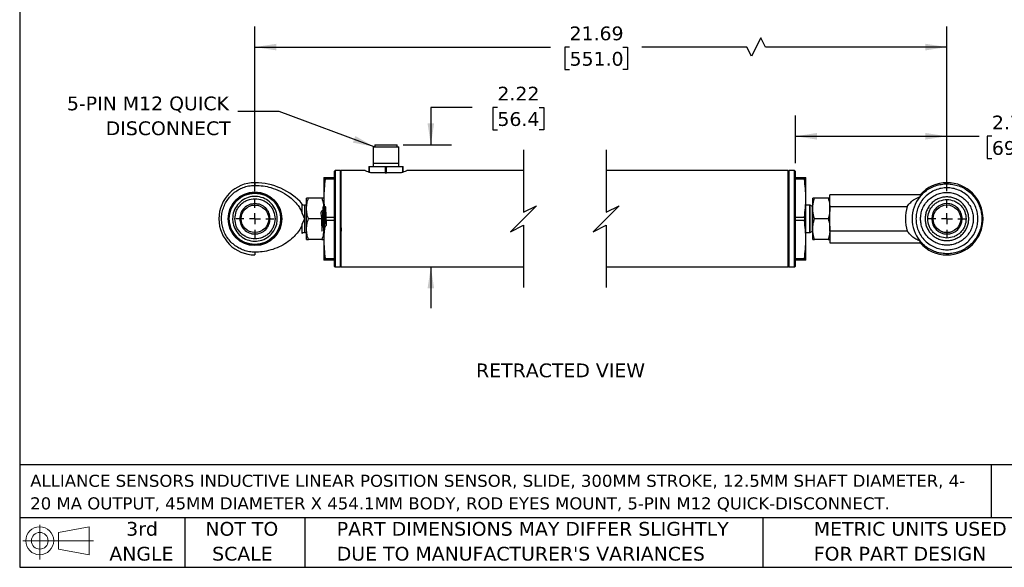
# Model space of a CAD drawing. Header units: inches. Extents: x 0.7 to 32.2, y 0.7 to 24.8.
# Tile 1 of 5: x 0.7 to 18.6, y 0.7 to 10.7. Entities that reach past the tile are written whole.
import ezdxf

# ---------------------------------------------------------------- set-up
doc = ezdxf.new("R2010")
doc.units = ezdxf.units.IN
doc.header["$LTSCALE"] = 3
doc.header["$MEASUREMENT"] = 0
doc.linetypes.add('SLD-Center', pattern=[0.75, 0.6, -0.05, 0.05, -0.05])
doc.linetypes.add('SLD-Solid', pattern=[0])
doc.layers.add('CENTER', color=40, linetype='SLD-Center')
doc.layers.add('DIMENSIONS', color=140, linetype='SLD-Solid', lineweight=25)
doc.layers.add('TEXT', color=140, linetype='SLD-Solid', lineweight=25)
doc.styles.add('SLDTEXTSTYLE0', font='VERDANA.TTF')
doc.styles.get("Standard").update_dxf_attribs({"font": 'VERDANA.TTF'})
doc.dimstyles.new('SLDDIMSTYLE1', dxfattribs={"dimtxt": 0.254883, "dimasz": 0.39, "dimexe": 0, "dimexo": 0.0625, "dimgap": 0.063721, "dimtad": 0, "dimtih": 1, "dimtoh": 1, "dimrnd": 1e-09, "dimzin": 12, "dimdsep": 46, "dimtxsty": 'SLDTEXTSTYLE0', "dimsah": 1, "dimcen": 0.09, "dimadec": 0, "dimazin": 3, "dimtfac": 1, "dimtofl": 0, "dimtmove": 0, "dimatfit": 3, "dimfxl": 0, "dimfrac": 2, "dimtolj": 1, "dimtzin": 12, "dimarcsym": 0})
doc.dimstyles.new('SLDDIMSTYLE3', dxfattribs={"dimtxt": 0.254883, "dimasz": 0.39, "dimexe": 0, "dimexo": 0.0625, "dimgap": 0.063721, "dimtad": 0, "dimtih": 1, "dimtoh": 1, "dimrnd": 1e-09, "dimzin": 12, "dimdsep": 46, "dimtxsty": 'SLDTEXTSTYLE0', "dimsah": 1, "dimcen": 0.09, "dimadec": 0, "dimazin": 3, "dimtfac": 1, "dimtmove": 0, "dimatfit": 0, "dimfxl": 0, "dimfrac": 2, "dimtolj": 1, "dimtzin": 12, "dimarcsym": 0})
doc.dimstyles.new('SLDDIMSTYLE6', dxfattribs={"dimtxt": 0.18, "dimasz": 0.39, "dimexe": 0, "dimexo": 0.0625, "dimgap": 0, "dimtad": 0, "dimtih": 1, "dimtoh": 1, "dimdec": 0, "dimrnd": 1e-09, "dimzin": 0, "dimdsep": 46, "dimtxsty": 'Standard', "dimsah": 1, "dimcen": 0.09, "dimadec": 0, "dimazin": 0, "dimtfac": 0.39, "dimtdec": 0, "dimtofl": 0, "dimtmove": 0, "dimatfit": 3, "dimfxl": 0, "dimfrac": 2, "dimtolj": 1, "dimtzin": 0, "dimarcsym": 0})

# ---------------------------------------------------------------- blocks, each defined once
blk = doc.blocks.new('Block11')
at = {"color": 7, "linetype": 'SLD-Solid', "lineweight": 18}
for p, q in [((0.306, 0.627), (0.306, 0)), ((0.647, 0.492), (1.202, 0.594)), ((1.202, 0.594), (1.202, 0.086)), ((0.647, 0.189), (0.647, 0.492)), ((0, 0.34), (1.284, 0.34)), ((0.647, 0.189), (1.202, 0.086))]:
    blk.add_line(p, q, dxfattribs=at)
for radius in [0.254, 0.152]:
    blk.add_circle((0.306, 0.34), radius, dxfattribs=at)
blk = doc.blocks.new('Block12')
at = {"color": 7, "linetype": 'Continuous'}
blk.add_blockref('Block11', (0, 0), dxfattribs=at)
blk = doc.blocks.new('SW_NOTE_0')
at = {"layer": 'TEXT', "color": 0, "char_height": 0.21875, "attachment_point": 1, "style": 'SLDTEXTSTYLE0'}
for s, insert in [('ALLIANCE SENSORS INDUCTIVE LINEAR POSITION SENSOR, SLIDE, 300MM STROKE, 12.5MM SHAFT DIAMETER, 4-', (0, 0.278)), ('20 MA OUTPUT, 45MM DIAMETER X 454.1MM BODY, ROD EYES MOUNT, 5-PIN M12 QUICK-DISCONNECT.', (0, -0.132))]:
    blk.add_mtext(s, dxfattribs=dict(at, insert=insert))
blk = doc.blocks.new('SW_NOTE_0_3')
at = {"layer": 'TEXT', "color": 0, "char_height": 0.25, "attachment_point": 1, "style": 'SLDTEXTSTYLE0'}
for s, insert in [('PART DIMENSIONS MAY DIFFER SLIGHTLY ', (0, 0.318)), ("DUE TO MANUFACTURER'S VARIANCES", (0, -0.134))]:
    blk.add_mtext(s, dxfattribs=dict(at, insert=insert))
blk = doc.blocks.new('SW_NOTE_0_4')
at = {"layer": 'TEXT', "color": 0, "char_height": 0.25, "attachment_point": 2, "style": 'SLDTEXTSTYLE0'}
for s, insert in [('NOT TO', (0.621, 0.318)), ('SCALE', (0.632, -0.134))]:
    blk.add_mtext(s, dxfattribs=dict(at, insert=insert))
blk = doc.blocks.new('SW_NOTE_0_5')
at = {"layer": 'TEXT', "color": 0, "char_height": 0.25, "attachment_point": 2, "style": 'SLDTEXTSTYLE0'}
for s, insert in [('3rd', (0.273, 0.318)), ('ANGLE', (0.262, -0.134))]:
    blk.add_mtext(s, dxfattribs=dict(at, insert=insert))
blk = doc.blocks.new('SW_NOTE_0_6')
at = {"layer": 'TEXT', "color": 0, "char_height": 0.25, "attachment_point": 1, "style": 'SLDTEXTSTYLE0'}
for s, insert in [('METRIC UNITS USED ', (0, 0.318)), ('FOR PART DESIGN', (0, -0.134))]:
    blk.add_mtext(s, dxfattribs=dict(at, insert=insert))
blk = doc.blocks.new('_D_7')
at = {"layer": 'DIMENSIONS'}
for p, q in [((5.024, 7.581), (5.024, 10.574)), ((17.594, 7.581), (17.594, 10.574)), ((5.024, 10.199), (10.393, 10.199)), ((10.738, 10.199), (10.653, 10.199)), ((10.653, 10.199), (10.653, 9.794)), ((11.708, 10.199), (11.793, 10.199)), ((11.793, 10.199), (11.793, 9.794)), ((13.962, 10.199), (12.053, 10.199)), ((14.046, 10.032), (13.962, 10.199)), ((14.212, 10.365), (14.046, 10.032)), ((14.296, 10.199), (14.212, 10.365)), ((17.594, 10.199), (14.296, 10.199)), ((10.653, 9.794), (10.738, 9.794)), ((11.793, 9.794), (11.708, 9.794))]:
    blk.add_line(p, q, dxfattribs=at)
for points in [[(5.024, 10.199), (5.414, 10.139), (5.414, 10.259)], [(17.594, 10.199), (17.204, 10.259), (17.204, 10.139)]]:
    blk.add_solid(points, dxfattribs=at)
at = {"layer": 'DIMENSIONS', "char_height": 0.25, "attachment_point": 1, "style": 'SLDTEXTSTYLE0'}
for s, insert in [('21.69', (10.738, 10.573)), ('551.0', (10.738, 10.111))]:
    blk.add_mtext(s, dxfattribs=dict(at, insert=insert))
blk = doc.blocks.new('_D_8')
at = {"layer": 'DIMENSIONS'}
for p, q in [((14.842, 8.09), (14.842, 8.954)), ((17.594, 7.581), (17.594, 8.954)), ((14.842, 8.579), (17.594, 8.579)), ((17.594, 8.579), (18.182, 8.579)), ((18.411, 8.579), (18.325, 8.579)), ((18.325, 8.579), (18.325, 8.174)), ((19.168, 8.579), (19.254, 8.579)), ((19.254, 8.579), (19.254, 8.174)), ((18.325, 8.174), (18.411, 8.174)), ((19.254, 8.174), (19.168, 8.174))]:
    blk.add_line(p, q, dxfattribs=at)
for points in [[(14.842, 8.579), (15.232, 8.519), (15.232, 8.639)], [(17.594, 8.579), (17.204, 8.639), (17.204, 8.519)]]:
    blk.add_solid(points, dxfattribs=at)
at = {"layer": 'DIMENSIONS', "char_height": 0.25, "attachment_point": 1, "style": 'SLDTEXTSTYLE0'}
for s, insert in [('2.75', (18.411, 8.954)), (' FULLY RETRACTED', (19.339, 8.954)), ('69.9', (18.411, 8.492))]:
    blk.add_mtext(s, dxfattribs=dict(at, insert=insert))
blk = doc.blocks.new('_D_9')
at = {"layer": 'DIMENSIONS'}
for p, q in [((8.969, 9.104), (8.219, 9.104)), ((8.219, 9.104), (8.219, 8.424)), ((9.428, 9.104), (9.342, 9.104)), ((9.342, 9.104), (9.342, 8.699)), ((10.185, 9.104), (10.271, 9.104)), ((10.271, 9.104), (10.271, 8.699)), ((9.342, 8.699), (9.428, 8.699)), ((10.271, 8.699), (10.185, 8.699)), ((7.718, 8.424), (8.594, 8.424)), ((8.219, 6.205), (8.219, 5.455))]:
    blk.add_line(p, q, dxfattribs=at)
for points in [[(8.219, 8.424), (8.279, 8.814), (8.159, 8.814)], [(8.219, 6.205), (8.159, 5.815), (8.279, 5.815)]]:
    blk.add_solid(points, dxfattribs=at)
at = {"layer": 'DIMENSIONS', "char_height": 0.25, "attachment_point": 1, "style": 'SLDTEXTSTYLE0'}
for s, insert in [('2.22', (9.428, 9.479)), ('56.4', (9.428, 9.017))]:
    blk.add_mtext(s, dxfattribs=dict(at, insert=insert))
blk = doc.blocks.new('SW_NOTE_0_7')
at = {"layer": 'TEXT', "color": 0, "char_height": 0.25, "attachment_point": 3, "style": 'SLDTEXTSTYLE0'}
for s, insert in [('5-PIN M12 QUICK', (-0.162, 0.274)), ('DISCONNECT', (-0.129, -0.177))]:
    blk.add_mtext(s, dxfattribs=dict(at, insert=insert))
blk = doc.blocks.new('SW_CENTERMARKSYMBOL_2')
at = {"layer": 'CENTER', "color": 0}
for p, q in [((0, 0.2), (0, 0.35)), ((-0.2, 0), (-0.35, 0)), ((0, 0), (-0.1, 0)), ((0, 0), (0, 0.1)), ((0, 0), (0, -0.1)), ((0, 0), (0.1, 0)), ((0.2, 0), (0.35, 0)), ((0, -0.2), (0, -0.35))]:
    blk.add_line(p, q, dxfattribs=at)
blk = doc.blocks.new('SW_CENTERMARKSYMBOL_3')
at = {"layer": 'CENTER', "color": 0}
for p, q in [((0, 0.2), (0, 0.35)), ((-0.2, 0), (-0.35, 0)), ((0, 0), (-0.1, 0)), ((0, 0), (0, 0.1)), ((0, 0), (0, -0.1)), ((0, 0), (0.1, 0)), ((0.2, 0), (0.35, 0)), ((0, -0.2), (0, -0.35))]:
    blk.add_line(p, q, dxfattribs=at)

msp = doc.modelspace()

# ---------------------------------------------------------------- linework, layer by layer
for p, q in [((7.199, 8.424), (7.199, 8.388)), ((7.199, 8.424), (7.608, 8.424)), ((7.608, 8.388), (7.608, 8.424)), ((7.171, 8.388), (7.171, 8.092)), ((7.171, 8.388), (7.636, 8.388)), ((7.636, 8.092), (7.636, 8.388)), ((7.169, 8.092), (7.169, 8.033)), ((7.169, 8.092), (7.638, 8.092)), ((7.638, 8.033), (7.638, 8.092)), ((6.479, 7.955), (6.464, 7.94)), ((6.464, 7.94), (6.464, 6.22)), ((6.569, 7.955), (6.479, 7.955)), ((6.479, 7.955), (6.479, 6.205)), ((6.584, 7.94), (6.569, 7.955)), ((6.569, 7.955), (6.569, 6.205)), ((7.028, 7.955), (6.584, 7.955)), ((6.584, 7.955), (6.584, 6.205)), ((7.091, 8.033), (7.091, 8.014)), ((7.091, 8.033), (7.145, 8.033)), ((7.091, 8.014), (7.103, 8.014)), ((7.091, 8.014), (7.091, 7.929)), ((7.103, 7.924), (7.103, 8.014)), ((7.211, 7.915), (7.128, 7.915)), ((7.145, 8.033), (7.35, 8.033)), ((7.322, 7.915), (7.211, 7.915)), ((7.391, 7.915), (7.322, 7.915)), ((7.35, 8.033), (7.458, 8.033)), ((7.391, 8.014), (7.391, 7.915)), ((7.391, 8.014), (7.416, 8.014)), ((7.391, 7.915), (7.416, 7.915)), ((7.416, 7.915), (7.416, 8.014)), ((7.485, 7.915), (7.416, 7.915)), ((7.458, 8.033), (7.663, 8.033)), ((7.596, 7.915), (7.485, 7.915)), ((7.679, 7.915), (7.596, 7.915)), ((7.663, 8.033), (7.717, 8.033)), ((7.704, 8.014), (7.704, 7.924)), ((7.704, 8.014), (7.717, 8.014)), ((7.717, 8.014), (7.717, 8.033)), ((7.717, 7.929), (7.717, 8.014)), ((9.905, 7.955), (7.78, 7.955)), ((14.712, 7.955), (11.405, 7.955)), ((14.727, 7.955), (14.712, 7.94)), ((14.712, 6.205), (14.712, 7.955)), ((14.827, 7.955), (14.727, 7.955)), ((14.727, 6.205), (14.727, 7.955)), ((14.842, 7.94), (14.827, 7.955)), ((14.827, 6.205), (14.827, 7.955)), ((14.842, 6.22), (14.842, 7.94)), ((5.024, 7.736), (5.024, 7.687)), ((6.274, 7.83), (6.3, 7.83)), ((6.274, 7.83), (6.274, 7.455)), ((6.3, 7.802), (6.3, 7.83)), ((6.3, 7.83), (6.464, 7.83)), ((6.464, 7.802), (6.3, 7.802)), ((14.842, 7.83), (15.005, 7.83)), ((15.005, 7.802), (14.842, 7.802)), ((15.005, 7.83), (15.032, 7.83)), ((15.005, 7.83), (15.005, 7.802)), ((15.032, 7.455), (15.032, 7.83)), ((17.105, 7.518), (15.469, 7.518)), ((15.469, 7.306), (15.469, 7.518)), ((17.105, 7.518), (17.105, 7.485)), ((5.995, 7.455), (5.961, 7.455)), ((5.961, 7.268), (5.961, 7.455)), ((6.24, 7.455), (5.995, 7.455)), ((6.274, 7.455), (6.24, 7.455)), ((6.274, 7.455), (6.274, 6.705)), ((15.032, 6.705), (15.032, 7.455)), ((15.19, 7.455), (15.157, 7.455)), ((15.157, 7.268), (15.157, 7.455)), ((15.436, 7.455), (15.19, 7.455)), ((15.469, 7.455), (15.436, 7.455)), ((5.884, 7.174), (5.921, 7.08)), ((5.961, 7.33), (5.921, 7.33)), ((5.921, 7.33), (5.921, 7.08)), ((5.961, 6.893), (5.961, 7.268)), ((6.467, 7.308), (6.465, 7.307)), ((6.58, 7.328), (6.58, 7.33)), ((15.103, 7.329), (15.032, 7.329)), ((15.103, 6.831), (15.103, 7.329)), ((15.149, 7.305), (15.11, 7.327)), ((15.11, 7.08), (15.11, 7.327)), ((15.157, 7.305), (15.149, 7.305)), ((15.149, 7.08), (15.149, 7.305)), ((15.157, 6.893), (15.157, 7.268)), ((15.469, 7.306), (16.874, 7.306)), ((15.469, 6.855), (15.469, 7.306)), ((5.921, 7.08), (5.884, 6.987)), ((5.921, 7.08), (5.921, 6.83)), ((6.24, 7.08), (5.995, 7.08)), ((6.3, 7.052), (6.3, 7.109)), ((6.3, 7.109), (6.464, 7.109)), ((6.464, 7.052), (6.3, 7.052)), ((14.842, 7.109), (15.005, 7.109)), ((15.005, 7.052), (14.842, 7.052)), ((15.005, 7.109), (15.005, 7.052)), ((15.11, 6.833), (15.11, 7.08)), ((15.149, 6.855), (15.149, 7.08)), ((15.436, 7.08), (15.19, 7.08)), ((5.921, 6.83), (5.961, 6.83)), ((5.961, 6.705), (5.961, 6.893)), ((6.467, 6.83), (6.467, 6.832)), ((6.58, 6.852), (6.58, 6.853)), ((15.032, 6.831), (15.103, 6.831)), ((15.11, 6.833), (15.149, 6.855)), ((15.149, 6.855), (15.157, 6.855)), ((15.157, 6.705), (15.157, 6.893)), ((15.469, 6.855), (15.469, 6.643)), ((16.874, 6.855), (15.469, 6.855)), ((5.961, 6.705), (5.995, 6.705)), ((6.24, 6.705), (5.995, 6.705)), ((6.24, 6.705), (6.274, 6.705)), ((6.274, 6.705), (6.274, 6.33)), ((15.032, 6.33), (15.032, 6.705)), ((15.157, 6.705), (15.19, 6.705)), ((15.436, 6.705), (15.19, 6.705)), ((15.436, 6.705), (15.469, 6.705)), ((15.469, 6.643), (17.105, 6.643)), ((17.105, 6.643), (17.105, 6.676)), ((5.024, 6.474), (5.024, 6.424)), ((6.3, 6.33), (6.274, 6.33)), ((6.3, 6.359), (6.464, 6.359)), ((6.3, 6.33), (6.3, 6.359)), ((6.464, 6.33), (6.3, 6.33)), ((14.842, 6.359), (15.005, 6.359)), ((15.005, 6.33), (14.842, 6.33)), ((15.005, 6.359), (15.005, 6.33)), ((15.032, 6.33), (15.005, 6.33)), ((6.464, 6.22), (6.479, 6.205)), ((6.479, 6.205), (6.569, 6.205)), ((6.569, 6.205), (6.584, 6.22)), ((6.584, 6.205), (9.905, 6.205)), ((11.405, 6.205), (14.712, 6.205)), ((14.712, 6.22), (14.727, 6.205)), ((14.727, 6.205), (14.827, 6.205)), ((14.827, 6.205), (14.842, 6.22))]:
    msp.add_line(p, q)
at = {"flags": 128}
for points in [[(5.884, 7.174), (5.884, 7.244), (5.884, 7.299), (5.884, 7.335), (5.884, 7.347)], [(5.884, 6.813), (5.884, 6.825), (5.884, 6.861), (5.884, 6.916), (5.884, 6.987)]]:
    msp.add_lwpolyline(points, dxfattribs=at)
for centre, radius in [((5.024, 7.08), 0.487), ((5.024, 7.08), 0.48), ((5.024, 7.08), 0.466), ((5.024, 7.08), 0.25), ((17.594, 7.08), 0.251)]:
    msp.add_circle(centre, radius)
for centre, radius, start, end in [((5.024, 7.08), 0.656, 90, 270), ((5.024, 6.591), 1.145, 41.3137, 90), ((17.594, 7.08), 0.656, 90.0001, 138.1701), ((17.594, 7.08), 0.656, 270, 90), ((5.921, 7.38), 0.05, 221.19, 269.9992), ((17.594, 7.08), 0.634, 140.3905, 219.6095), ((17.594, 7.08), 0.276, 90.0001, 180), ((17.594, 7.08), 0.276, 0, 90.0001), ((15.103, 7.314), 0.015, 59.9972, 90.0022), ((17.594, 7.08), 0.755, 162.6281, 197.3719), ((17.594, 7.08), 0.276, 180, 360), ((5.921, 6.78), 0.05, 90.0016, 138.5173), ((15.103, 6.846), 0.015, 269.998, 300.0028), ((17.594, 7.08), 0.656, 221.8299, 269.9999)]:
    msp.add_arc(centre, radius, start, end)
for points, knots in [([(7.128, 7.915), (7.112, 7.92), (7.089, 7.927), (7.014, 7.959), (7.027, 7.954), (7.028, 7.954)], [0, 0, 0, 0, 0.662677, 0.976981, 1, 1, 1, 1]), ([(7.103, 8.014), (7.103, 8.015), (7.104, 8.017), (7.106, 8.021), (7.111, 8.026), (7.123, 8.032), (7.135, 8.033), (7.144, 8.033), (7.145, 8.033)], [0, 0, 0, 0, 0.066843, 0.146317, 0.264105, 0.477931, 0.94047, 1, 1, 1, 1]), ([(7.35, 8.033), (7.355, 8.033), (7.367, 8.033), (7.38, 8.028), (7.387, 8.023), (7.39, 8.019), (7.391, 8.016), (7.391, 8.014), (7.391, 8.014)], [0, 0, 0, 0, 0.345133, 0.698318, 0.79635, 0.898968, 0.966821, 1, 1, 1, 1]), ([(7.416, 8.014), (7.416, 8.015), (7.417, 8.017), (7.419, 8.021), (7.424, 8.026), (7.436, 8.032), (7.448, 8.033), (7.457, 8.033), (7.458, 8.033)], [0, 0, 0, 0, 0.066841, 0.146316, 0.264113, 0.477929, 0.94047, 1, 1, 1, 1]), ([(7.663, 8.033), (7.668, 8.033), (7.68, 8.033), (7.693, 8.028), (7.7, 8.023), (7.703, 8.019), (7.704, 8.016), (7.704, 8.014), (7.704, 8.014)], [0, 0, 0, 0, 0.3451414, 0.6983224, 0.7963527, 0.8989701, 0.9668222, 1, 1, 1, 1]), ([(7.78, 7.954), (7.778, 7.953), (7.761, 7.946), (7.728, 7.932), (7.696, 7.921), (7.679, 7.915)], [0, 0, 0, 0, 0.060801, 0.496804, 1, 1, 1, 1]), ([(6.3, 7.802), (6.293, 7.744), (6.278, 7.629), (6.275, 7.513), (6.274, 7.455)], [0, 0, 0, 0, 0.499423, 1, 1, 1, 1]), ([(15.032, 7.455), (15.03, 7.513), (15.028, 7.629), (15.012, 7.744), (15.005, 7.802)], [0, 0, 0, 0, 0.4985869, 1, 1, 1, 1]), ([(17.105, 7.485), (17.129, 7.511), (17.178, 7.564), (17.265, 7.626), (17.362, 7.674), (17.465, 7.704), (17.571, 7.717), (17.678, 7.712), (17.783, 7.689), (17.883, 7.649), (17.974, 7.592), (18.055, 7.521), (18.122, 7.437), (18.175, 7.344), (18.21, 7.242), (18.229, 7.137), (18.229, 7.029), (18.212, 6.923), (18.177, 6.822), (18.125, 6.728), (18.058, 6.644), (17.979, 6.572), (17.888, 6.515), (17.789, 6.473), (17.684, 6.449), (17.577, 6.443), (17.47, 6.455), (17.367, 6.485), (17.27, 6.532), (17.18, 6.594), (17.131, 6.648), (17.105, 6.676)], [0, 0, 0, 0, 0.034422, 0.068843, 0.103265, 0.137686, 0.172108, 0.20653, 0.240951, 0.275373, 0.309795, 0.344216, 0.378638, 0.413059, 0.447481, 0.481903, 0.516324, 0.550746, 0.585167, 0.619589, 0.654011, 0.688432, 0.722854, 0.757275, 0.791697, 0.826119, 0.86054, 0.894962, 0.929384, 0.963805, 1, 1, 1, 1]), ([(5.024, 6.474), (4.99, 6.475), (4.921, 6.479), (4.822, 6.505), (4.728, 6.547), (4.643, 6.604), (4.569, 6.675), (4.507, 6.757), (4.46, 6.849), (4.429, 6.946), (4.415, 7.048), (4.418, 7.151), (4.439, 7.251), (4.476, 7.347), (4.529, 7.435), (4.595, 7.513), (4.674, 7.579), (4.763, 7.631), (4.859, 7.667), (4.947, 7.684), (5.002, 7.686), (5.024, 7.687)], [0, 0, 0, 0, 0.053692, 0.107385, 0.161078, 0.21477, 0.268463, 0.322155, 0.375848, 0.42954, 0.483233, 0.536926, 0.590618, 0.644311, 0.698003, 0.751696, 0.805388, 0.85908, 0.912773, 0.966466, 1, 1, 1, 1]), ([(5.024, 7.687), (5.073, 7.685), (5.171, 7.681), (5.325, 7.647), (5.483, 7.587), (5.62, 7.505), (5.728, 7.414), (5.8, 7.332), (5.854, 7.252), (5.874, 7.2), (5.884, 7.174)], [0, 0, 0, 0, 0.138805, 0.277605, 0.445386, 0.613077, 0.728124, 0.843024, 0.921624, 1, 1, 1, 1]), ([(18.156, 7.08), (18.155, 7.115), (18.151, 7.185), (18.12, 7.29), (18.068, 7.391), (17.995, 7.481), (17.905, 7.554), (17.804, 7.606), (17.699, 7.636), (17.594, 7.646), (17.489, 7.636), (17.384, 7.606), (17.284, 7.554), (17.194, 7.481), (17.121, 7.391), (17.069, 7.29), (17.037, 7.185), (17.034, 7.115), (17.032, 7.08)], [0, 0, 0, 0, 0.058258, 0.120006, 0.18432, 0.25, 0.31568, 0.379994, 0.441742, 0.5, 0.558258, 0.620006, 0.68432, 0.75, 0.81568, 0.879994, 0.941742, 1, 1, 1, 1]), ([(17.115, 7.08), (17.117, 7.109), (17.12, 7.17), (17.147, 7.259), (17.191, 7.345), (17.253, 7.421), (17.33, 7.483), (17.415, 7.528), (17.505, 7.554), (17.594, 7.562), (17.684, 7.554), (17.773, 7.528), (17.859, 7.483), (17.935, 7.421), (17.997, 7.345), (18.042, 7.259), (18.068, 7.17), (18.071, 7.109), (18.073, 7.08)], [0, 0, 0, 0, 0.058258, 0.120006, 0.18432, 0.25, 0.31568, 0.379994, 0.441742, 0.5, 0.558258, 0.620006, 0.68432, 0.75, 0.81568, 0.879994, 0.941742, 1, 1, 1, 1]), ([(5.427, 7.123), (5.428, 7.109), (5.432, 7.062), (5.42, 6.97), (5.371, 6.855), (5.276, 6.753), (5.154, 6.687), (5.016, 6.667), (4.88, 6.692), (4.76, 6.762), (4.669, 6.867), (4.625, 6.98), (4.613, 7.098), (4.633, 7.217), (4.701, 7.339), (4.804, 7.431), (4.933, 7.484), (5.071, 7.491), (5.205, 7.452), (5.317, 7.371), (5.4, 7.258), (5.418, 7.168), (5.427, 7.123)], [0, 0, 0, 0, 0.016822, 0.054938, 0.108618, 0.162298, 0.215978, 0.269658, 0.323338, 0.377018, 0.430698, 0.484378, 0.51688, 0.57056, 0.62424, 0.67792, 0.7316, 0.78528, 0.83896, 0.89264, 0.94632, 1, 1, 1, 1]), ([(4.659, 7.08), (4.664, 7.126), (4.671, 7.197), (4.717, 7.282), (4.764, 7.34), (4.822, 7.388), (4.907, 7.432), (5.024, 7.454), (5.14, 7.432), (5.225, 7.388), (5.284, 7.34), (5.331, 7.282), (5.376, 7.197), (5.384, 7.126), (5.389, 7.08)], [0, 0, 0, 0, 0.119728, 0.18418, 0.25, 0.315819, 0.380272, 0.5, 0.619729, 0.68418, 0.75, 0.815819, 0.880272, 1, 1, 1, 1]), ([(5.024, 7.356), (4.988, 7.352), (4.915, 7.343), (4.824, 7.28), (4.76, 7.189), (4.752, 7.116), (4.748, 7.08)], [0, 0, 0, 0, 0.25, 0.500001, 0.75, 1, 1, 1, 1]), ([(5.299, 7.08), (5.295, 7.116), (5.287, 7.189), (5.223, 7.28), (5.132, 7.343), (5.06, 7.352), (5.024, 7.356)], [0, 0, 0, 0, 0.25, 0.500001, 0.749999, 1, 1, 1, 1]), ([(5.961, 7.268), (5.963, 7.299), (5.966, 7.363), (5.985, 7.424), (5.995, 7.455)], [0, 0, 0, 0, 0.492748, 1, 1, 1, 1]), ([(6.24, 7.455), (6.249, 7.425), (6.268, 7.364), (6.272, 7.3), (6.274, 7.268)], [0, 0, 0, 0, 0.4972321, 1, 1, 1, 1]), ([(6.274, 7.455), (6.275, 7.397), (6.278, 7.281), (6.293, 7.166), (6.3, 7.109)], [0, 0, 0, 0, 0.4985868, 1, 1, 1, 1]), ([(15.005, 7.109), (15.012, 7.166), (15.028, 7.281), (15.03, 7.397), (15.032, 7.455)], [0, 0, 0, 0, 0.499423, 1, 1, 1, 1]), ([(15.157, 7.268), (15.158, 7.299), (15.162, 7.363), (15.181, 7.424), (15.19, 7.455)], [0, 0, 0, 0, 0.492749, 1, 1, 1, 1]), ([(15.436, 7.455), (15.445, 7.425), (15.464, 7.364), (15.467, 7.3), (15.469, 7.268)], [0, 0, 0, 0, 0.4972321, 1, 1, 1, 1]), ([(16.874, 7.306), (16.893, 7.331), (16.932, 7.381), (16.997, 7.431), (17.056, 7.464), (17.089, 7.478), (17.105, 7.485)], [0, 0, 0, 0, 0.321242, 0.636879, 0.81995, 1, 1, 1, 1]), ([(17.99, 7.08), (17.989, 7.104), (17.986, 7.154), (17.964, 7.228), (17.928, 7.299), (17.876, 7.362), (17.813, 7.414), (17.742, 7.451), (17.668, 7.472), (17.594, 7.479), (17.52, 7.472), (17.446, 7.451), (17.375, 7.414), (17.312, 7.362), (17.26, 7.299), (17.224, 7.228), (17.202, 7.154), (17.199, 7.104), (17.198, 7.08)], [0, 0, 0, 0, 0.058258, 0.120006, 0.184321, 0.25, 0.315679, 0.379994, 0.441742, 0.5, 0.558258, 0.620006, 0.684321, 0.75, 0.815679, 0.879994, 0.941742, 1, 1, 1, 1]), ([(17.245, 7.08), (17.25, 7.124), (17.257, 7.192), (17.3, 7.273), (17.345, 7.329), (17.401, 7.374), (17.483, 7.416), (17.594, 7.438), (17.706, 7.416), (17.787, 7.374), (17.843, 7.329), (17.888, 7.273), (17.931, 7.192), (17.939, 7.124), (17.943, 7.08)], [0, 0, 0, 0, 0.119728, 0.18418, 0.25, 0.315819, 0.380271, 0.499999, 0.619729, 0.684181, 0.75, 0.81582, 0.880272, 1, 1, 1, 1]), ([(5.995, 7.08), (5.985, 7.111), (5.966, 7.172), (5.963, 7.236), (5.961, 7.268)], [0, 0, 0, 0, 0.497232, 1, 1, 1, 1]), ([(6.274, 7.241), (6.254, 7.232), (6.207, 7.209), (6.234, 7.122), (6.23, 7.043), (6.233, 6.966), (6.24, 6.905), (6.235, 6.871), (6.247, 6.845), (6.245, 6.903), (6.251, 6.937), (6.252, 7.017), (6.256, 7.096), (6.258, 7.175), (6.262, 7.245), (6.262, 7.278), (6.268, 7.317), (6.272, 7.271), (6.274, 7.238), (6.277, 7.164), (6.28, 7.086), (6.283, 7.004), (6.285, 6.943), (6.287, 6.911), (6.287, 6.903)], [0, 0, 0, 0, 0.046815, 0.109232, 0.176908, 0.240177, 0.290008, 0.319313, 0.324369, 0.345422, 0.388797, 0.448352, 0.515592, 0.580913, 0.634991, 0.670118, 0.681427, 0.696134, 0.734217, 0.790336, 0.856491, 0.923234, 0.981036, 1, 1, 1, 1]), ([(6.274, 7.268), (6.272, 7.236), (6.268, 7.172), (6.25, 7.111), (6.24, 7.08)], [0, 0, 0, 0, 0.4927489, 1, 1, 1, 1]), ([(6.274, 6.92), (6.294, 6.933), (6.339, 6.961), (6.313, 7.048), (6.316, 7.126), (6.316, 7.204), (6.304, 7.257), (6.316, 7.298), (6.295, 7.31), (6.306, 7.253), (6.294, 7.215), (6.295, 7.134), (6.291, 7.054), (6.289, 6.977), (6.284, 6.91), (6.286, 6.877), (6.278, 6.844), (6.275, 6.896), (6.273, 6.929), (6.27, 7.006), (6.267, 7.085), (6.264, 7.166), (6.262, 7.223), (6.26, 7.252), (6.26, 7.258)], [0, 0, 0, 0, 0.050591, 0.114527, 0.182584, 0.245045, 0.292996, 0.319622, 0.322368, 0.346491, 0.392483, 0.453819, 0.521745, 0.586562, 0.639016, 0.671637, 0.680002, 0.697811, 0.73867, 0.796817, 0.863959, 0.930509, 0.986963, 1, 1, 1, 1]), ([(6.58, 7.33), (6.581, 7.324), (6.583, 7.315), (6.584, 7.307), (6.584, 7.305)], [0, 0, 0, 0, 0.7422197, 1, 1, 1, 1]), ([(15.19, 7.08), (15.181, 7.111), (15.162, 7.172), (15.158, 7.236), (15.157, 7.268)], [0, 0, 0, 0, 0.497232, 1, 1, 1, 1]), ([(15.469, 7.268), (15.467, 7.236), (15.464, 7.172), (15.445, 7.111), (15.436, 7.08)], [0, 0, 0, 0, 0.4927489, 1, 1, 1, 1]), ([(5.389, 7.08), (5.384, 7.034), (5.376, 6.964), (5.331, 6.879), (5.284, 6.82), (5.225, 6.773), (5.14, 6.729), (5.024, 6.706), (4.907, 6.729), (4.822, 6.773), (4.764, 6.82), (4.717, 6.879), (4.671, 6.964), (4.664, 7.034), (4.659, 7.08)], [0, 0, 0, 0, 0.1197284, 0.1841806, 0.2500002, 0.3158197, 0.3802713, 0.4999998, 0.6197283, 0.6841808, 0.7500003, 0.8158199, 0.8802716, 1, 1, 1, 1]), ([(4.748, 7.08), (4.752, 7.044), (4.76, 6.972), (4.824, 6.88), (4.915, 6.819), (5.024, 6.797), (5.132, 6.819), (5.223, 6.88), (5.287, 6.972), (5.295, 7.044), (5.299, 7.08)], [0, 0, 0, 0, 0.125, 0.25, 0.375, 0.5, 0.625, 0.75, 0.875, 1, 1, 1, 1]), ([(5.884, 6.987), (5.874, 6.961), (5.851, 6.902), (5.794, 6.82), (5.71, 6.729), (5.6, 6.641), (5.462, 6.565), (5.312, 6.51), (5.165, 6.479), (5.068, 6.475), (5.024, 6.474)], [0, 0, 0, 0, 0.076698, 0.178266, 0.280058, 0.427537, 0.575134, 0.725354, 0.875596, 1, 1, 1, 1]), ([(5.961, 6.893), (5.963, 6.924), (5.966, 6.988), (5.985, 7.049), (5.995, 7.08)], [0, 0, 0, 0, 0.492748, 1, 1, 1, 1]), ([(6.24, 7.08), (6.249, 7.05), (6.268, 6.989), (6.272, 6.925), (6.274, 6.893)], [0, 0, 0, 0, 0.4972322, 1, 1, 1, 1]), ([(6.3, 7.052), (6.293, 6.994), (6.278, 6.879), (6.275, 6.763), (6.274, 6.705)], [0, 0, 0, 0, 0.499423, 1, 1, 1, 1]), ([(6.584, 6.979), (6.584, 6.962), (6.585, 6.926), (6.589, 6.904), (6.588, 6.846), (6.592, 6.854), (6.592, 6.855)], [0, 0, 0, 0, 0.360286, 0.789476, 0.99187, 1, 1, 1, 1]), ([(15.032, 6.705), (15.03, 6.763), (15.028, 6.879), (15.012, 6.994), (15.005, 7.052)], [0, 0, 0, 0, 0.498587, 1, 1, 1, 1]), ([(15.157, 6.893), (15.158, 6.924), (15.162, 6.988), (15.181, 7.049), (15.19, 7.08)], [0, 0, 0, 0, 0.492749, 1, 1, 1, 1]), ([(15.436, 7.08), (15.445, 7.05), (15.464, 6.989), (15.467, 6.925), (15.469, 6.893)], [0, 0, 0, 0, 0.4972322, 1, 1, 1, 1]), ([(17.032, 7.08), (17.034, 7.046), (17.037, 6.975), (17.069, 6.871), (17.121, 6.77), (17.194, 6.68), (17.284, 6.607), (17.384, 6.555), (17.489, 6.524), (17.594, 6.515), (17.699, 6.524), (17.804, 6.555), (17.905, 6.607), (17.995, 6.68), (18.068, 6.77), (18.12, 6.871), (18.151, 6.975), (18.155, 7.046), (18.156, 7.08)], [0, 0, 0, 0, 0.058258, 0.120006, 0.18432, 0.25, 0.31568, 0.379994, 0.441742, 0.5, 0.558258, 0.620006, 0.68432, 0.75, 0.81568, 0.879994, 0.941742, 1, 1, 1, 1]), ([(18.073, 7.08), (18.071, 7.051), (18.068, 6.991), (18.042, 6.902), (17.997, 6.816), (17.935, 6.739), (17.859, 6.677), (17.773, 6.632), (17.684, 6.607), (17.594, 6.599), (17.505, 6.607), (17.415, 6.632), (17.33, 6.677), (17.253, 6.739), (17.191, 6.816), (17.147, 6.902), (17.12, 6.991), (17.117, 7.051), (17.115, 7.08)], [0, 0, 0, 0, 0.058258, 0.1200058, 0.1843204, 0.25, 0.3156799, 0.379994, 0.4417418, 0.5000004, 0.5582582, 0.620006, 0.6843201, 0.75, 0.8156796, 0.8799942, 0.941742, 1, 1, 1, 1]), ([(17.198, 7.08), (17.199, 7.056), (17.202, 7.006), (17.224, 6.932), (17.26, 6.861), (17.312, 6.798), (17.375, 6.747), (17.446, 6.71), (17.52, 6.689), (17.594, 6.682), (17.668, 6.689), (17.742, 6.71), (17.813, 6.747), (17.876, 6.798), (17.928, 6.861), (17.964, 6.932), (17.986, 7.006), (17.989, 7.056), (17.99, 7.08)], [0, 0, 0, 0, 0.058258, 0.120006, 0.184321, 0.25, 0.315679, 0.379994, 0.441742, 0.5, 0.558258, 0.620006, 0.684321, 0.75, 0.815679, 0.879994, 0.941742, 1, 1, 1, 1]), ([(17.943, 7.08), (17.939, 7.036), (17.931, 6.969), (17.888, 6.887), (17.843, 6.832), (17.787, 6.786), (17.706, 6.744), (17.594, 6.723), (17.483, 6.744), (17.401, 6.786), (17.345, 6.832), (17.3, 6.887), (17.257, 6.969), (17.25, 7.036), (17.245, 7.08)], [0, 0, 0, 0, 0.119728, 0.18418, 0.25, 0.315819, 0.380271, 0.500001, 0.619729, 0.684181, 0.75, 0.81582, 0.880272, 1, 1, 1, 1]), ([(5.995, 6.705), (5.985, 6.736), (5.966, 6.797), (5.963, 6.861), (5.961, 6.893)], [0, 0, 0, 0, 0.497232, 1, 1, 1, 1]), ([(6.274, 6.893), (6.272, 6.861), (6.268, 6.797), (6.25, 6.736), (6.24, 6.705)], [0, 0, 0, 0, 0.4927489, 1, 1, 1, 1]), ([(6.464, 6.856), (6.464, 6.854), (6.464, 6.845), (6.466, 6.837), (6.467, 6.83)], [0, 0, 0, 0, 0.257775, 1, 1, 1, 1]), ([(6.58, 6.852), (6.581, 6.853), (6.583, 6.855), (6.586, 6.855), (6.589, 6.855), (6.59, 6.854), (6.59, 6.854)], [0, 0, 0, 0, 0.294161, 0.591181, 0.888098, 1, 1, 1, 1]), ([(15.19, 6.705), (15.181, 6.736), (15.162, 6.797), (15.158, 6.861), (15.157, 6.893)], [0, 0, 0, 0, 0.497232, 1, 1, 1, 1]), ([(15.469, 6.893), (15.467, 6.861), (15.464, 6.797), (15.445, 6.736), (15.436, 6.705)], [0, 0, 0, 0, 0.4927489, 1, 1, 1, 1]), ([(17.105, 6.676), (17.08, 6.687), (17.029, 6.709), (16.946, 6.765), (16.901, 6.821), (16.874, 6.855)], [0, 0, 0, 0, 0.27567, 0.568386, 1, 1, 1, 1]), ([(6.274, 6.705), (6.275, 6.647), (6.278, 6.531), (6.293, 6.416), (6.3, 6.359)], [0, 0, 0, 0, 0.498587, 1, 1, 1, 1]), ([(15.005, 6.359), (15.012, 6.416), (15.028, 6.531), (15.03, 6.647), (15.032, 6.705)], [0, 0, 0, 0, 0.499423, 1, 1, 1, 1])]:
    msp.add_open_spline(points, degree=3, knots=knots)
at = {"layer": 'DIMENSIONS', "color": 140}
for p, q in [((9.905, 8.33), (9.905, 7.198)), ((11.405, 8.33), (11.405, 7.198)), ((9.905, 7.198), (10.141, 7.316)), ((10.141, 7.316), (9.905, 7.08)), ((11.405, 7.198), (11.641, 7.316)), ((11.641, 7.316), (11.405, 7.08)), ((9.905, 7.08), (9.668, 6.844)), ((11.405, 7.08), (11.168, 6.844)), ((9.668, 6.844), (9.905, 6.962)), ((9.905, 6.962), (9.905, 5.83)), ((11.168, 6.844), (11.405, 6.962)), ((11.405, 6.962), (11.405, 5.83))]:
    msp.add_line(p, q, dxfattribs=at)
at = {"layer": 'TEXT'}
for p, q in [((0.75, 24.75), (0.75, 0.75)), ((32.25, 2.613), (0.75, 2.613)), ((18.397, 2.613), (18.397, 1.65)), ((32.25, 1.65), (0.75, 1.65)), ((3.75, 1.65), (3.75, 0.75)), ((5.931, 1.65), (5.931, 0.75)), ((14.25, 1.65), (14.25, 0.75)), ((0.75, 0.75), (32.25, 0.75))]:
    msp.add_line(p, q, dxfattribs=at)

# ---------------------------------------------------------------- block references
at = {"layer": 'CENTER'}
for name, p in [('SW_CENTERMARKSYMBOL_2', (5.024, 7.08)), ('SW_CENTERMARKSYMBOL_3', (17.594, 7.08))]:
    msp.add_blockref(name, p, dxfattribs=at)
at = {"layer": 'TEXT'}
for name, p in [('SW_NOTE_0_7', (4.713, 9.027)), ('SW_NOTE_0', (0.941, 2.153)), ('Block12', (0.808, 0.892)), ('SW_NOTE_0_5', (2.699, 1.256)), ('SW_NOTE_0_4', (4.164, 1.256)), ('SW_NOTE_0_3', (6.51, 1.256)), ('SW_NOTE_0_6', (15.175, 1.256))]:
    msp.add_blockref(name, p, dxfattribs=at)

# ---------------------------------------------------------------- texts
at = {"layer": 'TEXT', "insert": (9.041, 4.452), "char_height": 0.25, "attachment_point": 1, "style": 'SLDTEXTSTYLE0'}
msp.add_mtext('RETRACTED VIEW', dxfattribs=at)

# ---------------------------------------------------------------- dimensions: what is measured, and where the dimension line sits
at = {"layer": 'DIMENSIONS'}
for base, p1, text, picture, middle in [((17.594, 10.199), (5.024, 7.431), '21.69', '_D_7', (11.223, 10.199)), ((17.594, 8.579), (14.842, 7.94), '<> FULLY RETRACTED', '_D_8', (20.419, 8.579))]:
    dim = msp.add_linear_dim(base=base, p1=p1, p2=(17.594, 7.431), text=text, dimstyle='SLDDIMSTYLE1', dxfattribs=at)
    dim.commit()
    dim.dimension.update_dxf_attribs({"geometry": picture, "text_midpoint": middle, "dimtype": 160})
dim = msp.add_linear_dim(base=(8.219, 8.424), p1=(6.584, 6.205), p2=(7.568, 8.424), angle=90, dimstyle='SLDDIMSTYLE3', dxfattribs=at)
dim.commit()
dim.dimension.update_dxf_attribs({"geometry": '_D_9', "text_midpoint": (8.219, 9.104), "dimtype": 160})

# ---------------------------------------------------------------- leaders
at = {"layer": 'TEXT'}
msp.add_leader([(7.191, 8.388), (5.463, 9.027), (4.713, 9.027)], dimstyle='SLDDIMSTYLE6', dxfattribs=at)

doc.saveas('drawing.dxf')
